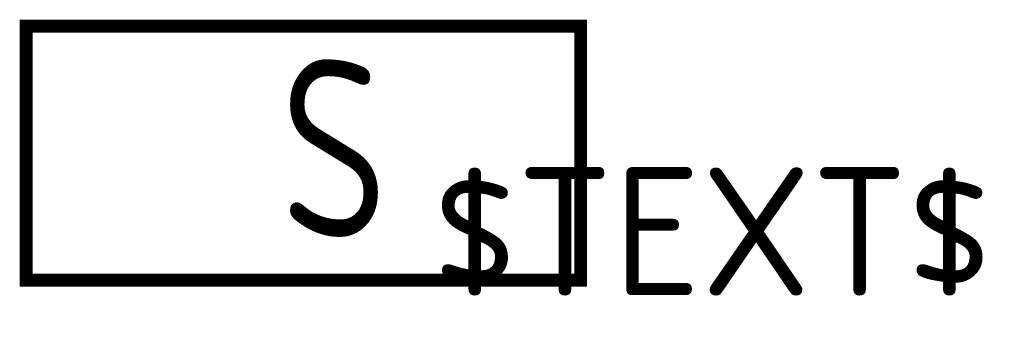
# Model space of a CAD drawing. Extents: x -0.74 to 1.82, y 0 to 0.83.
import ezdxf
from ezdxf.enums import TextEntityAlignment as Align

# ---------------------------------------------------------------- set-up
doc = ezdxf.new("R2010")
doc.units = 0
doc.header["$MEASUREMENT"] = 0
doc.styles.add('_TEL_DIM', font='TSSDENG', dxfattribs={"width": 0.6, "height": 3.5, "bigfont": 'TSSDCHN'})
doc.styles.add('hztxt', font='tssdeng.shx', dxfattribs={"bigfont": 'tssdchn.shx'})
doc.styles.add('ICDA-STYLE1', font='TSSDENG.shx', dxfattribs={"width": 0.7, "bigfont": 'TSSDCHN.shx'})

# ---------------------------------------------------------------- blocks, each defined once
blk = doc.blocks.new('$equip_U$00000656(Zhangyufeng)')
for p, q in [((-0.72, 0.8138), (-0.72, 0.1538)), ((0.72, 0.8138), (-0.72, 0.8138)), ((0.72, 0.1538), (0.72, 0.8138)), ((-0.72, 0.1538), (0.72, 0.1538))]:
    blk.add_line(p, q)
at = {"const_width": 0.0333}
blk.add_lwpolyline([(-0.72, 0.8138), (-0.72, 0.1538), (0.72, 0.1538), (0.72, 0.8138), (-0.72, 0.8138), (-0.72, 0.1538)], dxfattribs=at)
at = {"color": 7, "style": 'hztxt', "width": 0.8}
blk.add_text('S', height=0.4615, dxfattribs=at).set_placement((-0.0596, 0.266))
at = {"color": 7, "style": 'ICDA-STYLE1', "flags": 1}
for tag in ['A', 'REMARK']:
    blk.add_attdef(tag, text='', height=0.0000154, dxfattribs=at).set_placement((0, 0), align=Align.MIDDLE_CENTER)

msp = doc.modelspace()

# ---------------------------------------------------------------- linework, layer by layer
for p in [(0, 0.8138), (-0.72, 0.4838), (0.72, 0.4838), (0, 0.1538)]:
    msp.add_point(p)

# ---------------------------------------------------------------- block references
msp.add_blockref('$equip_U$00000656(Zhangyufeng)', (0, 0))

# ---------------------------------------------------------------- texts
at = {"color": 7, "style": '_TEL_DIM'}
msp.add_attdef('$TEXT$', text='D', height=0.3333, dxfattribs=at).set_placement((1.0618, 0.2804), align=Align.MIDDLE_CENTER)
at = {"color": 7, "style": '_TEL_DIM', "flags": 1}
for tag in ['A', 'REMARK']:
    msp.add_attdef(tag, text='吊装安全出口', height=0.0000167, dxfattribs=at).set_placement((0, 0), align=Align.MIDDLE_CENTER)

doc.saveas('drawing.dxf')
